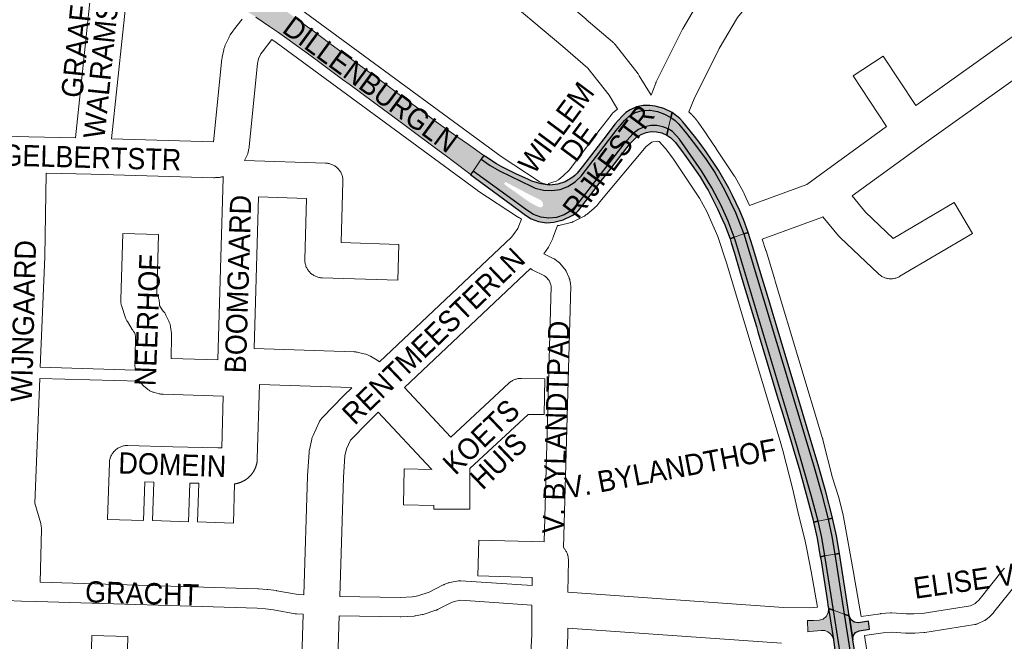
# Paper-space layout 'Layout1' of a CAD drawing. Header units: metres. Extents: x 123097 to 144122, y 392739 to 407589.
# Tile 238 of 256: x 132969 to 133326, y 397998 to 398223. Entities that reach past the tile are written whole.
import ezdxf
from ezdxf.enums import TextEntityAlignment as Align

# ---------------------------------------------------------------- set-up
doc = ezdxf.new("R2010")
doc.units = ezdxf.units.M
doc.header["$MEASUREMENT"] = 0
for name, color, linetype, lineweight in [('gs-anno-wegen algemeen tekst', 7, 'Continuous', 0), ('gs-knt-aanvullende hoofdweg', 7, 'Continuous', 0), ('gs-knt-fietspaden', 7, 'Continuous', 0), ('gs-knt-paden', 7, 'Continuous', 0), ('gs-knt-wegen algemeen', 7, 'Continuous', 0), ('gs-vlk-plantopografie wegen algemeen', 7, 'Continuous', 0), ('ir-ARC-asfalt-hoofdwegen-te inspecteren', 5, 'Continuous', 0), ('ir-ARC-fietspaden naastliggend- te inspecteren', 1, 'Continuous', 0)]:
    doc.layers.add(name, color=color, linetype=linetype, lineweight=lineweight)
doc.styles.add('Style-Arial', font='arial.ttf')

psp = doc.layouts.get("Layout1")

# ---------------------------------------------------------------- hatches: boundary and pattern name
at = {"layer": 'ir-ARC-asfalt-hoofdwegen-te inspecteren', "linetype": 'Continuous', "lineweight": 13}
for points in [[(133046.597, 398238.469), (133043.239, 398240.43), (133039.392, 398233.682), (133044.571, 398230.547), (133050.406, 398226.883), (133054.32, 398224.332), (133059.327, 398220.98), (133062.139, 398219.035), (133065.598, 398216.513), (133074.213, 398210.231), (133077.491, 398207.84), (133085.787, 398201.732), (133088.484, 398199.74), (133097.028, 398193.456), (133100.167, 398191.155), (133108.399, 398185.066), (133110.902, 398183.196), (133119.441, 398176.815), (133122.923, 398174.213), (133130.901, 398168.235), (133132.139, 398167.253), (133133.123, 398168.493), (133136.017, 398172.765), (133136.999, 398174.16), (133131.449, 398178.069), (133126.876, 398181.285), (133119.723, 398186.39), (133117.604, 398187.966), (133108.005, 398195.045), (133106.31, 398196.293), (133104.263, 398197.796), (133098.854, 398201.766), (133081.124, 398214.782), (133075.062, 398219.352), (133072.266, 398221.413), (133068.395, 398224.266), (133062.555, 398228.413), (133061.454, 398229.195), (133061.389, 398229.097), (133056.196, 398232.536), (133056.281, 398232.666), (133051.841, 398235.354)], [(133231.148, 398145.942), (133228.184, 398153.478), (133224.209, 398161.7), (133220.673, 398167.941), (133217.508, 398172.742), (133214.095, 398177.371), (133210.488, 398182.067), (133207.68, 398185.498), (133206.308, 398186.777), (133204.801, 398187.892), (133203.8, 398183.814), (133205.337, 398182.889), (133207.908, 398180.089), (133215.896, 398168.616), (133219.669, 398162.411), (133223.008, 398155.961), (133225.538, 398150.282), (133227.721, 398144.461), (133231.221, 398145.7)], [(133231.221, 398145.7), (133227.721, 398144.461), (133228.316, 398142.662), (133250.416, 398068.984), (133254.329, 398055.57), (133255.764, 398050.486), (133258.119, 398041.482), (133261.728, 398042.299), (133259.31, 398051.632), (133256.569, 398061.412), (133254.658, 398067.921), (133252.601, 398074.792)], [(133267.639, 398007.833), (133263.686, 398009.189), (133277.648, 397920.214), (133277.747, 397917.384), (133278.038, 397917.681), (133278.359, 397917.417), (133278.805, 397914.449), (133278.59, 397914.118), (133278.233, 397914.288), (133279.1, 397911.054), (133283.147, 397885.456), (133286.831, 397886.022), (133282.781, 397911.742), (133282.574, 397914.954), (133282.285, 397914.661), (133281.969, 397914.925), (133281.505, 397917.897), (133281.73, 397918.216), (133282.086, 397918.057), (133281.311, 397920.598)]]:
    psp.add_hatch(color=5, dxfattribs=at).paths.add_polyline_path(points, flags=0)
at = {"layer": 'ir-ARC-asfalt-hoofdwegen-te inspecteren', "linetype": 'Continuous', "lineweight": 13, "extrusion": (0, 0, -1)}
h = psp.add_hatch(color=5, dxfattribs=at)
h.paths.add_polyline_path([(-133160.49, 398151.357), (-133163.365, 398151.647), (-133166.101, 398152.578), (-133168.556, 398154.101), (-133170.606, 398156.138), (-133187.676, 398178.354), (-133191.039, 398182.163), (-133192.995, 398183.551), (-133195.196, 398184.503), (-133197.547, 398184.979), (-133199.692, 398184.984), (-133201.801, 398184.591), (-133203.8, 398183.814), (-133204.801, 398187.892), (-133202.439, 398189.177), (-133199.901, 398190.063), (-133197.252, 398190.525), (-133196.862, 398190.556), (-133194.351, 398190.438), (-133191.937, 398189.739), (-133189.751, 398188.497), (-133187.915, 398186.78), (-133184.887, 398183.163), (-133172.216, 398166.657), (-133170.025, 398164.553), (-133167.455, 398162.933), (-133164.612, 398161.865), (-133161.611, 398161.391), (-133158.577, 398161.533), (-133155.633, 398162.283), (-133152.901, 398163.611), (-133151.818, 398164.11), (-133150.616, 398164.664), (-133142.662, 398168.614), (-133139.263, 398170.568), (-133136.017, 398172.765), (-133133.123, 398168.493), (-133147.619, 398157.879), (-133152.497, 398154.308), (-133154.913, 398152.722), (-133157.623, 398151.721)])
h.paths.add_polyline_path([(-133157.194, 398155.355), (-133157.951, 398155.411), (-133158.462, 398155.973), (-133158.446, 398156.732), (-133158.118, 398157.442), (-133157.522, 398157.964), (-133154.692, 398159.349), (-133151.944, 398160.764), (-133149.573, 398162.038), (-133145.127, 398164.373), (-133144.673, 398164.383), (-133144.398, 398164.023), (-133144.529, 398163.588), (-133148.906, 398160.507), (-133151.221, 398158.843), (-133153.701, 398157.099), (-133153.783, 398157.056), (-133156.618, 398155.566), (-133156.711, 398155.517)], flags=16)
for points in [[(-133258.119, 398041.482), (-133259.433, 398035.627), (-133260.592, 398028.904), (-133264.244, 398029.494), (-133263.119, 398035.971), (-133261.728, 398042.299)], [(-133262.652, 398000.633), (-133263.297, 397999.714), (-133263.661, 397998.652), (-133262.596, 398005.34), (-133261.885, 398009.807), (-133261.769, 398008.318), (-133261.084, 398006.991), (-133259.939, 398006.034), (-133258.511, 398005.596), (-133256.502, 398005.481), (-133254.311, 398005.481), (-133254.368, 398001.438), (-133255.186, 398001.51), (-133259.217, 398001.862), (-133259.353, 398001.877), (-133260.564, 398001.809), (-133261.698, 398001.381)]]:
    psp.add_hatch(color=5, dxfattribs=at).paths.add_polyline_path(points, flags=0)
at = {"layer": 'ir-ARC-fietspaden naastliggend- te inspecteren', "linetype": 'Continuous', "lineweight": 30, "extrusion": (0, 0, -1)}
for points in [[(-133172.216, 398166.657), (-133184.887, 398183.163), (-133187.915, 398186.78), (-133189.751, 398188.497), (-133191.937, 398189.739), (-133194.351, 398190.438), (-133196.862, 398190.556), (-133197.252, 398190.525), (-133199.901, 398190.063), (-133202.439, 398189.177), (-133204.801, 398187.892), (-133205.247, 398189.71), (-133202.26, 398191.179), (-133199.033, 398191.993), (-133197.158, 398192.287), (-133194.707, 398192.25), (-133192.311, 398191.731), (-133190.064, 398190.752), (-133188.492, 398189.709), (-133187.097, 398188.439), (-133184.422, 398185.471), (-133181.63, 398181.762), (-133172.704, 398170.126), (-133170.828, 398167.743), (-133170.721, 398167.606), (-133169.985, 398166.913), (-133169.194, 398166.255), (-133166.466, 398164.633), (-133163.746, 398163.716), (-133160.898, 398163.359), (-133159.878, 398163.449), (-133157.732, 398163.838), (-133155.633, 398164.427), (-133154.404, 398164.874), (-133153.203, 398165.389), (-133148.573, 398167.478), (-133145.679, 398168.911), (-133143.305, 398170.123), (-133142.397, 398170.609), (-133141.503, 398171.119), (-133137.658, 398173.696), (-133136.999, 398174.16), (-133136.017, 398172.765), (-133139.263, 398170.568), (-133142.662, 398168.614), (-133150.616, 398164.664), (-133151.818, 398164.11), (-133152.901, 398163.611), (-133155.633, 398162.283), (-133158.577, 398161.533), (-133161.611, 398161.391), (-133164.612, 398161.865), (-133167.455, 398162.933), (-133170.025, 398164.553)], [(-133228.184, 398153.478), (-133231.148, 398145.942), (-133231.221, 398145.7), (-133232.792, 398146.256), (-133232.699, 398146.548), (-133231.057, 398150.951), (-133229.783, 398154.026), (-133227.124, 398159.642), (-133225.724, 398162.296), (-133222.081, 398168.826), (-133217.608, 398175.437), (-133215.385, 398178.44), (-133213.293, 398181.152), (-133209.113, 398186.335), (-133207.986, 398187.53), (-133205.247, 398189.71), (-133204.801, 398187.892), (-133206.308, 398186.777), (-133207.68, 398185.498), (-133210.488, 398182.067), (-133214.095, 398177.371), (-133217.508, 398172.742), (-133220.673, 398167.941), (-133224.209, 398161.7)], [(-133231.221, 398145.7), (-133252.601, 398074.792), (-133254.658, 398067.921), (-133256.569, 398061.412), (-133259.31, 398051.632), (-133261.728, 398042.299), (-133263.332, 398042.662), (-133263.202, 398043.252), (-133260.891, 398052.185), (-133258.163, 398061.905), (-133256.26, 398068.411), (-133250.426, 398087.775), (-133242.911, 398112.836), (-133241.469, 398117.646), (-133240.596, 398120.559), (-133236.568, 398133.991), (-133234.489, 398140.95), (-133232.792, 398146.256)], [(-133256.524, 398041.121), (-133257.761, 398035.365), (-133258.929, 398028.635), (-133260.592, 398028.904), (-133259.433, 398035.627), (-133258.119, 398041.482)], [(-133272.741, 398004.704), (-133271.229, 398004.926), (-133270.007, 398005.845), (-133269.375, 398007.237), (-133269.746, 398004.892), (-133270.752, 397998.537), (-133270.897, 397999.946), (-133271.698, 398001.115), (-133272.96, 398001.759), (-133276.764, 398002.307), (-133276.343, 398005.263)]]:
    psp.add_hatch(color=1, dxfattribs=at).paths.add_polyline_path(points, flags=0)
at = {"layer": 'ir-ARC-fietspaden naastliggend- te inspecteren', "linetype": 'Continuous', "lineweight": 30}
for points in [[(133133.123, 398168.493), (133132.139, 398167.253), (133133.555, 398166.131), (133146.892, 398156.394), (133151.105, 398153.266), (133152.112, 398152.557), (133154.128, 398151.225), (133156.821, 398150.166), (133159.684, 398149.742), (133162.288, 398149.924), (133165.773, 398150.819), (133169.034, 398152.342), (133169.425, 398152.615), (133170.411, 398153.338), (133171.247, 398154.231), (133176.922, 398161.538), (133179.046, 398164.313), (133181.06, 398166.888), (133184.301, 398171.057), (133190.034, 398178.439), (133190.319, 398178.798), (133192.307, 398180.791), (133193.952, 398181.799), (133195.76, 398182.475), (133197.663, 398182.794), (133199.592, 398182.744), (133201.477, 398182.328), (133203.247, 398181.56), (133203.8, 398183.814), (133201.801, 398184.591), (133199.692, 398184.984), (133197.547, 398184.979), (133195.196, 398184.503), (133192.995, 398183.551), (133191.039, 398182.163), (133187.676, 398178.354), (133170.606, 398156.138), (133168.556, 398154.101), (133166.101, 398152.578), (133163.365, 398151.647), (133160.49, 398151.357), (133157.623, 398151.721), (133154.913, 398152.722), (133152.497, 398154.308), (133147.619, 398157.879)], [(133223.008, 398155.961), (133219.669, 398162.411), (133215.896, 398168.616), (133207.908, 398180.089), (133205.337, 398182.889), (133203.8, 398183.814), (133203.247, 398181.56), (133204.785, 398180.512), (133206.103, 398179.198), (133206.308, 398178.931), (133208.568, 398175.986), (133210.238, 398173.787), (133215.349, 398166.359), (133217.591, 398162.619), (133218.231, 398161.549), (133221.66, 398154.856), (133223.389, 398151.108), (133224.273, 398149.045), (133226.217, 398143.928), (133227.721, 398144.461), (133225.538, 398150.282)], [(133258.119, 398041.482), (133255.764, 398050.486), (133254.329, 398055.57), (133250.416, 398068.984), (133228.316, 398142.662), (133227.721, 398144.461), (133226.217, 398143.928), (133226.657, 398142.421), (133227.808, 398138.683), (133229.692, 398132.373), (133230.882, 398128.353), (133234.353, 398116.838), (133235.779, 398112.074), (133236.335, 398110.217), (133243.705, 398085.673), (133244.854, 398081.895), (133248.214, 398070.824), (133249.098, 398067.923), (133251.455, 398059.749), (133254.139, 398049.958), (133256.452, 398041.456), (133256.524, 398041.121)], [(133264.244, 398029.494), (133265.846, 398029.753), (133264.753, 398036.194), (133263.332, 398042.662), (133261.728, 398042.299), (133263.119, 398035.971)], [(133261.885, 398009.807), (133263.686, 398009.189), (133260.592, 398028.904), (133258.929, 398028.635), (133258.975, 398028.369), (133259.188, 398027.095), (133261.52, 398012.249), (133261.689, 398011.08)], [(133277.747, 397917.384), (133277.648, 397920.214), (133263.686, 398009.189), (133261.885, 398009.807), (133262.596, 398005.34), (133263.661, 397998.652), (133263.702, 397998.396), (133264.492, 397993.125), (133266.721, 397979.094), (133267.639, 397973.132), (133270.991, 397951.832), (133271.574, 397948.182), (133272.119, 397944.848), (133275.687, 397921.943), (133275.837, 397920.897), (133275.929, 397919.891), (133276.026, 397917.893), (133276.125, 397916.898), (133276.561, 397913.926), (133276.798, 397912.954), (133277.132, 397912.014), (133277.427, 397911.04), (133277.567, 397910.022), (133279.589, 397897.405), (133281.492, 397885.202), (133283.147, 397885.456), (133279.1, 397911.054), (133278.233, 397914.288)], [(133267.639, 398007.833), (133281.311, 397920.598), (133282.086, 397918.057), (133282.115, 397917.96), (133282.574, 397914.954), (133282.781, 397911.742), (133286.831, 397886.022), (133288.435, 397886.269), (133286.46, 397898.583), (133284.411, 397911.685), (133284.356, 397912.685), (133284.372, 397913.698), (133284.319, 397914.688), (133284.148, 397915.884), (133283.869, 397917.647), (133283.652, 397918.633), (133283.086, 397920.549), (133282.845, 397921.574), (133279.182, 397944.946), (133273.736, 397979.442), (133271.369, 397994.688), (133270.752, 397998.537), (133269.746, 398004.892), (133269.375, 398007.237)]]:
    psp.add_hatch(color=1, dxfattribs=at).paths.add_polyline_path(points, flags=0)

# ---------------------------------------------------------------- linework, layer by layer
at = {"layer": 'gs-knt-aanvullende hoofdweg', "color": 7, "linetype": 'Continuous', "flags": 128}
for points in [[(133257.862, 398263.749), (133255.122, 398258.323), (133254.967, 398258.033), (133254.801, 398257.75), (133252.993, 398254.836), (133252.86, 398254.628), (133252.79, 398254.526), (133252.765, 398254.491), (133252.719, 398254.425), (133252.572, 398254.227), (133239.523, 398237.195), (133239.376, 398237.009), (133228.928, 398224.228), (133222.262, 398212.947), (133213.153, 398194.719), (133211.323, 398189.928)], [(133197.577, 398196.036), (133199.255, 398200.426), (133199.346, 398200.654), (133199.38, 398200.73), (133199.396, 398200.767), (133199.413, 398200.805), (133199.446, 398200.88), (133199.552, 398201.102), (133208.945, 398219.898), (133209.067, 398220.132), (133209.198, 398220.362), (133216.286, 398232.359), (133216.436, 398232.602), (133216.488, 398232.681), (133216.594, 398232.838), (133216.705, 398232.992), (133216.762, 398233.068), (133216.938, 398233.292), (133223.833, 398241.727)], [(133056.966, 398236.497), (133057.475, 398236.179), (133057.657, 398236.062), (133063.649, 398232.085), (133063.832, 398231.96), (133070.427, 398227.296), (133070.538, 398227.216), (133143.263, 398173.781), (133157.063, 398164.667), (133157.872, 398164.253), (133158.559, 398163.994), (133159.588, 398163.782), (133160.377, 398163.619), (133160.911, 398163.509)], [(133150.642, 398151.08), (133149.842, 398151.491), (133149.6, 398151.62), (133149.52, 398151.667), (133149.481, 398151.689), (133149.442, 398151.713), (133149.362, 398151.759), (133149.13, 398151.906), (133134.829, 398161.351), (133134.674, 398161.457), (133134.521, 398161.566), (133061.699, 398215.072), (133060.157, 398216.162)], [(133183.633, 398189.447), (133183.674, 398189.492), (133183.735, 398189.553)], [(133183.633, 398189.447), (133183.735, 398189.553)], [(133183.735, 398189.553), (133183.773, 398189.591), (133183.825, 398189.642), (133183.904, 398189.718), (133183.968, 398189.779), (133184.02, 398189.827), (133184.077, 398189.878), (133184.204, 398189.988), (133184.277, 398190.052), (133184.339, 398190.104)], [(133183.735, 398189.553), (133183.773, 398189.591), (133183.825, 398189.642), (133183.904, 398189.718), (133183.968, 398189.779), (133184.02, 398189.827), (133184.077, 398189.878), (133184.204, 398189.988), (133184.277, 398190.052), (133184.339, 398190.104)], [(133184.339, 398190.104), (133185.413, 398190.997)], [(133211.323, 398189.928), (133211.392, 398189.866), (133211.432, 398189.831), (133211.467, 398189.799), (133211.54, 398189.732), (133211.545, 398189.728), (133211.614, 398189.665), (133211.658, 398189.625), (133211.687, 398189.597), (133211.76, 398189.529), (133211.77, 398189.52), (133211.833, 398189.461), (133211.881, 398189.415), (133211.905, 398189.392), (133211.991, 398189.309), (133212.007, 398189.294), (133212.098, 398189.205), (133212.101, 398189.202), (133212.189, 398189.115), (133212.209, 398189.095), (133212.279, 398189.025), (133212.317, 398188.986), (133212.369, 398188.934), (133212.425, 398188.877), (133212.458, 398188.843), (133212.531, 398188.767), (133212.547, 398188.751), (133212.635, 398188.659), (133212.637, 398188.657), (133212.722, 398188.566), (133212.741, 398188.545), (133212.809, 398188.472), (133212.845, 398188.433), (133212.895, 398188.378), (133212.948, 398188.32), (133212.981, 398188.284), (133213.051, 398188.206), (133213.066, 398188.189), (133213.151, 398188.092), (133213.235, 398187.997), (133213.253, 398187.976), (133213.318, 398187.901), (133213.352, 398187.86), (133213.401, 398187.803), (133213.451, 398187.744), (133213.483, 398187.706), (133213.549, 398187.626), (133213.565, 398187.608), (133213.646, 398187.509), (133213.726, 398187.41), (133213.743, 398187.389), (133213.806, 398187.311), (133213.838, 398187.27), (133213.885, 398187.21), (133213.933, 398187.149), (133213.963, 398187.11), (133214.026, 398187.029), (133214.041, 398187.009), (133214.119, 398186.907), (133214.195, 398186.805), (133214.211, 398186.785), (133214.271, 398186.703), (133214.302, 398186.662), (133214.347, 398186.6), (133214.392, 398186.538), (133214.422, 398186.497), (133214.481, 398186.414), (133214.496, 398186.393), (133214.569, 398186.289), (133214.576, 398186.279), (133214.617, 398186.221), (133217.665, 398181.895), (133217.668, 398181.89), (133217.75, 398181.773), (133217.842, 398181.642), (133217.857, 398181.62), (133221.217, 398176.629), (133221.239, 398176.595), (133227.76, 398166.796), (133227.767, 398166.784), (133227.931, 398166.527), (133227.935, 398166.521), (133228.091, 398166.251), (133231.077, 398160.837), (133231.216, 398160.572), (133231.229, 398160.546), (133231.345, 398160.302), (133231.369, 398160.25), (133233.297, 398155.98)], [(133199.813, 398179.397), (133199.398, 398179.223), (133198.254, 398179.146), (133197.88, 398178.944), (133195.763, 398177.379), (133179.073, 398157.356), (133179.025, 398157.299), (133177.87, 398155.941), (133177.655, 398155.699), (133177.429, 398155.467), (133177.194, 398155.244), (133176.95, 398155.032), (133174.259, 398152.795), (133173.99, 398152.582), (133173.713, 398152.381), (133173.426, 398152.194), (133173.131, 398152.02), (133172.829, 398151.859), (133169.702, 398150.289), (133169.393, 398150.142), (133169.077, 398150.009), (133168.755, 398149.892), (133168.428, 398149.788), (133168.096, 398149.7), (133164.695, 398148.878), (133164.277, 398148.79), (133163.854, 398148.725), (133163.638, 398148.704)], [(133257.944, 398010.28), (133255.621, 398023.279), (133254.108, 398031.329), (133253.335, 398034.848), (133250.845, 398044.924), (133250.821, 398045.027), (133248.857, 398053.486), (133245.384, 398067.177), (133244.752, 398069.179), (133244.722, 398069.277), (133228.174, 398124.311), (133227.917, 398125.165), (133224.904, 398135.164), (133221.811, 398144.732), (133217.767, 398153.87), (133215.093, 398158.718), (133215.09, 398158.723), (133205.468, 398173.127), (133205.461, 398173.136), (133202.862, 398176.679), (133200.545, 398179.161), (133199.813, 398179.397)], [(133237.898, 398143.799), (133239.219, 398139.712), (133239.264, 398139.569), (133242.298, 398129.497), (133242.593, 398128.517), (133259.773, 398071.493), (133259.802, 398071.398), (133259.89, 398071.078), (133263.388, 398057.288), (133265.372, 398050.843), (133265.468, 398050.5), (133267.198, 398043.757), (133267.263, 398043.486), (133267.315, 398043.224), (133267.317, 398043.212), (133267.329, 398043.146), (133271.085, 398022.315), (133271.095, 398022.261), (133271.1, 398022.234), (133273.799, 398006.952)], [(133274.916, 398000.02), (133278.212, 397979.131), (133278.222, 397979.069), (133282.985, 397947.183), (133293.17, 397881.425), (133296.058, 397864.147)]]:
    psp.add_lwpolyline(points, dxfattribs=at)
psp.add_lwpolyline([(133160.911, 398163.509), (133160.441, 398163.908, -0.5312705), (133160.446, 398163.924), (133163.206, 398164.834), (133164.087, 398165.26), (133165.886, 398166.846), (133167.918, 398168.832), (133179.114, 398183.659), (133179.163, 398183.724), (133183.099, 398188.821), (133183.136, 398188.869), (133183.313, 398189.087), (133183.354, 398189.137), (133183.397, 398189.187), (133183.453, 398189.25), (133183.537, 398189.344), (133183.584, 398189.395), (133183.633, 398189.447)], format="xyb", dxfattribs=at)
psp.add_lwpolyline([(133160.911, 398163.509), (133160.441, 398163.908, -0.5312705), (133160.446, 398163.924), (133163.206, 398164.834), (133164.087, 398165.26), (133165.886, 398166.846), (133167.918, 398168.832), (133179.114, 398183.659), (133179.163, 398183.724), (133183.099, 398188.821), (133183.136, 398188.869), (133183.313, 398189.087), (133183.354, 398189.137), (133183.397, 398189.187), (133183.453, 398189.25), (133183.537, 398189.344), (133183.584, 398189.395), (133183.633, 398189.447)], format="xyb", dxfattribs=at)
at = {"layer": 'gs-knt-fietspaden', "color": 7, "linetype": 'Continuous', "flags": 128}
for points in [[(133158.766, 398138.462), (133162.318, 398136.719), (133162.455, 398136.648), (133162.589, 398136.57), (133162.72, 398136.487), (133162.847, 398136.398), (133163.928, 398135.605), (133164.053, 398135.509), (133164.173, 398135.408), (133164.289, 398135.301), (133164.399, 398135.19), (133164.505, 398135.074), (133166.256, 398133.052), (133166.351, 398132.937), (133166.442, 398132.818), (133166.527, 398132.696), (133166.607, 398132.569), (133166.682, 398132.44), (133166.751, 398132.307), (133166.814, 398132.172), (133167.894, 398129.726), (133167.954, 398129.58), (133168.008, 398129.432), (133168.055, 398129.282), (133168.096, 398129.129), (133168.129, 398128.975), (133168.384, 398127.658), (133168.41, 398127.507), (133168.429, 398127.354), (133168.442, 398127.201), (133168.448, 398127.047), (133168.447, 398126.894), (133165.806, 398031.933)], [(133158.84, 398034.005), (133161.419, 398126.703), (133161.312, 398127.252), (133160.605, 398128.854), (133159.458, 398130.178), (133158.945, 398130.554), (133154.511, 398132.73), (133154.377, 398132.8), (133154.245, 398132.875), (133154.117, 398132.957), (133153.992, 398133.043), (133153.839, 398133.155)], [(133403.345, 398027.93), (133365.15, 398025.225), (133334.773, 398020.965), (133333.095, 398020.64), (133332.157, 398020.411), (133331.79, 398020.288), (133331.689, 398020.241), (133331.11, 398019.884), (133330.587, 398019.439), (133321.757, 398008.423), (133321.668, 398008.316), (133321.575, 398008.214)], [(133273.799, 398006.952), (133280.805, 398007.958), (133280.922, 398007.973), (133281.039, 398007.984), (133284.417, 398008.24), (133284.573, 398008.248), (133284.729, 398008.25), (133284.885, 398008.244), (133290.081, 398007.943), (133292.866, 398007.912), (133295.883, 398008.092), (133313.361, 398010.868), (133315.03, 398011.661), (133315.595, 398012.102), (133316.366, 398012.921), (133325.318, 398024.089), (133325.425, 398024.216), (133325.538, 398024.338), (133325.656, 398024.455)], [(133321.575, 398008.214), (133320.524, 398007.096), (133320.43, 398006.999), (133320.332, 398006.906), (133320.23, 398006.817), (133320.125, 398006.731), (133319.041, 398005.887), (133318.919, 398005.796), (133318.792, 398005.71), (133318.661, 398005.629), (133318.527, 398005.554), (133318.39, 398005.486), (133315.917, 398004.311), (133315.765, 398004.242), (133315.609, 398004.182), (133315.45, 398004.128), (133315.289, 398004.083), (133315.126, 398004.045), (133314.962, 398004.014), (133296.814, 398001.132), (133296.644, 398001.11), (133296.474, 398001.095), (133293.16, 398000.897), (133293.036, 398000.892), (133292.912, 398000.891), (133289.921, 398000.924), (133289.757, 398000.93), (133284.713, 398001.222), (133281.687, 398000.993), (133274.916, 398000.02)]]:
    psp.add_lwpolyline(points, dxfattribs=at)
at = {"layer": 'gs-knt-paden', "color": 7, "linetype": 'Continuous', "flags": 128}
for points in [[(132976.161, 398097.326), (133010.731, 398096.337)], [(133012.236, 398092.273), (132975.998, 398093.309)]]:
    psp.add_lwpolyline(points, dxfattribs=at)
at = {"layer": 'gs-knt-wegen algemeen', "color": 7, "linetype": 'Continuous', "flags": 128}
for points in [[(133092.569, 398287.045), (133095.871, 398285.002), (133096.069, 398284.874), (133096.263, 398284.739), (133127.887, 398261.838), (133128.032, 398261.729), (133128.175, 398261.617), (133149.086, 398244.623), (133149.176, 398244.548), (133174.073, 398223.559), (133174.119, 398223.52), (133183.668, 398215.317), (133183.86, 398215.146), (133184.045, 398214.967), (133184.222, 398214.781), (133184.393, 398214.588), (133184.555, 398214.388), (133192.885, 398203.731), (133193.043, 398203.521), (133193.192, 398203.304), (133193.332, 398203.082), (133197.577, 398196.036)], [(133185.413, 398190.997), (133182.384, 398196.024), (133174.694, 398205.861), (133165.658, 398213.624), (133140.829, 398234.556), (133120.104, 398251.399), (133088.818, 398274.055), (133085.721, 398275.971)], [(132988.929, 398180.495), (132995.23, 398240.276), (132995.265, 398240.552), (132995.312, 398240.826), (132995.37, 398241.098), (132995.44, 398241.367), (132996.49, 398245.077), (132996.561, 398245.31), (132996.64, 398245.54), (132996.728, 398245.767), (132998.273, 398249.547)], [(133010.302, 398244.564), (133008.918, 398241.179), (133008.12, 398238.357), (133001.983, 398180.137)], [(133001.983, 398180.137), (133039.032, 398179.121), (133042.048, 398209.162), (133042.073, 398209.381), (133042.106, 398209.599), (133042.147, 398209.815), (133042.696, 398212.502), (133042.76, 398212.786), (133042.838, 398213.067), (133042.927, 398213.344), (133043.029, 398213.616), (133043.144, 398213.884), (133044.496, 398216.87), (133044.624, 398217.138), (133044.765, 398217.4), (133044.918, 398217.655), (133045.082, 398217.903), (133046.02, 398219.251), (133046.136, 398219.412), (133046.255, 398219.568), (133049.381, 398223.525)], [(133060.157, 398216.162), (133056.595, 398211.653), (133056.11, 398210.956), (133055.306, 398209.18), (133054.969, 398207.533)], [(133054.969, 398207.533), (133051.939, 398177.35), (133051.91, 398177.107), (133051.872, 398176.865), (133051.825, 398176.625), (133051.539, 398175.301), (133051.475, 398175.034), (133051.4, 398174.769), (133051.314, 398174.508), (133051.217, 398174.25), (133051.109, 398173.997), (133050.99, 398173.749), (133050.861, 398173.506), (133050.214, 398172.345)], [(132951.884, 398181.515), (132972.068, 398180.956), (132988.929, 398180.495)], [(133050.214, 398172.345), (133079.623, 398171.382), (133079.941, 398171.364), (133080.258, 398171.331), (133080.573, 398171.281), (133080.885, 398171.217), (133081.194, 398171.137), (133081.498, 398171.042), (133081.797, 398170.933), (133082.091, 398170.808), (133082.378, 398170.67), (133082.658, 398170.518), (133082.93, 398170.352), (133083.194, 398170.173), (133083.449, 398169.982), (133083.694, 398169.778), (133083.929, 398169.562), (133084.153, 398169.336), (133084.365, 398169.098), (133084.566, 398168.85), (133084.754, 398168.593), (133084.93, 398168.327), (133085.092, 398168.053), (133085.241, 398167.771), (133085.376, 398167.482), (133085.496, 398167.187), (133085.602, 398166.886), (133085.693, 398166.581), (133085.769, 398166.271), (133085.829, 398165.958), (133085.875, 398165.643), (133085.904, 398165.326), (133085.919, 398165.007), (133085.917, 398164.689)], [(132978.29, 398167.761), (132977.793, 398137.542), (132977.789, 398137.385), (132976.161, 398097.326)], [(133042.458, 398166.488), (133042.29, 398166.434), (133042.007, 398166.356), (133041.721, 398166.291), (133041.432, 398166.239), (133041.141, 398166.2), (133040.848, 398166.175), (133039.756, 398166.104), (133039.456, 398166.091), (133039.156, 398166.092), (132994.594, 398167.314), (132978.29, 398167.761)], [(133040.524, 398099.987), (133042.43, 398166.061), (133042.431, 398166.086), (133042.447, 398166.38), (133042.449, 398166.405), (133042.458, 398166.488)], [(133099.137, 398099.308), (133146.961, 398144.572), (133147.765, 398145.434), (133149.278, 398147.683), (133149.95, 398149.191), (133150.642, 398151.08)], [(133163.638, 398148.704), (133162.098, 398144.503), (133162.019, 398144.297), (133161.932, 398144.093), (133160.94, 398141.867), (133160.82, 398141.612), (133160.689, 398141.363), (133160.547, 398141.12), (133160.395, 398140.883), (133158.766, 398138.462)], [(133153.839, 398133.155), (133108.183, 398089.943)], [(133053.669, 398104.124), (133090.005, 398102.935), (133090.289, 398102.92), (133090.571, 398102.892), (133090.853, 398102.852), (133091.132, 398102.8), (133091.409, 398102.735), (133094.166, 398102.028), (133094.459, 398101.946), (133094.747, 398101.85), (133095.03, 398101.741), (133095.309, 398101.618), (133095.581, 398101.483), (133095.846, 398101.335), (133098.298, 398099.895), (133098.302, 398099.893), (133098.304, 398099.891)], [(133010.731, 398096.337), (133010.628, 398096.846), (133010.577, 398097.134), (133010.539, 398097.424), (133010.513, 398097.716), (133010.501, 398098.009), (133010.502, 398098.302), (133010.575, 398101.115)], [(133010.575, 398101.115), (133010.575, 398101.118), (133010.576, 398101.122)], [(133010.575, 398101.115), (133010.575, 398101.118), (133010.576, 398101.122)], [(133023.59, 398100.777), (133023.583, 398100.472), (133040.524, 398099.987)], [(133023.59, 398100.784), (133023.591, 398100.78), (133023.59, 398100.777)], [(133023.59, 398100.784), (133023.591, 398100.78), (133023.59, 398100.777)], [(133098.304, 398099.891), (133098.544, 398099.743), (133098.78, 398099.583), (133099.008, 398099.413), (133099.137, 398099.308)], [(132975.998, 398093.309), (132974.158, 398048.027), (132976.338, 398040.645), (132976.413, 398040.366), (132976.477, 398040.083), (132976.527, 398039.798), (132976.565, 398039.511), (132976.59, 398039.223), (132976.603, 398038.933), (132976.602, 398038.648), (132976.602, 398038.644), (132976.602, 398038.64), (132976.133, 398019.383)], [(133071.747, 398014.751), (133073.096, 398057.894), (133073.107, 398058.11), (133073.647, 398066.47), (133073.674, 398066.782), (133073.717, 398067.093), (133073.775, 398067.402), (133074.589, 398071.237), (133074.657, 398071.526), (133074.739, 398071.812), (133074.833, 398072.094), (133074.94, 398072.371), (133075.06, 398072.643), (133077.314, 398077.463), (133077.453, 398077.743), (133077.606, 398078.017), (133077.772, 398078.282), (133077.951, 398078.54), (133078.141, 398078.789), (133078.343, 398079.028), (133078.557, 398079.257), (133086.02, 398086.887), (133086.199, 398087.063), (133089.164, 398089.869)], [(133098.727, 398080.993), (133095.24, 398077.693), (133088.639, 398070.944), (133087.17, 398067.803), (133086.609, 398065.16), (133086.106, 398057.381), (133086.106, 398057.378), (133086.106, 398057.375), (133084.757, 398014.236)], [(133165.806, 398031.933), (133165.998, 398031.725), (133166.036, 398031.68), (133166.199, 398031.485), (133166.203, 398031.48), (133166.389, 398031.234), (133166.396, 398031.225), (133166.567, 398030.975), (133166.576, 398030.961), (133166.732, 398030.707), (133166.742, 398030.688), (133166.884, 398030.431), (133166.896, 398030.408), (133167.022, 398030.148), (133167.035, 398030.12), (133167.146, 398029.859), (133167.16, 398029.826), (133167.257, 398029.565), (133167.27, 398029.526), (133167.353, 398029.265), (133167.365, 398029.221), (133167.434, 398028.961), (133167.446, 398028.912), (133167.501, 398028.654), (133167.511, 398028.599), (133167.552, 398028.343), (133167.561, 398028.283), (133167.589, 398028.031), (133167.595, 398027.966), (133167.611, 398027.717), (133167.613, 398027.647), (133167.617, 398027.403), (133167.616, 398027.327), (133167.437, 398015.825), (133245.59, 398010.254), (133254.962, 398010.134), (133257.944, 398010.28)], [(133150.308, 397937.364), (133150.489, 397943.828), (133150.575, 397946.912), (133150.591, 397947.223), (133150.622, 397947.534), (133150.668, 397947.842), (133150.728, 397948.148), (133153.144, 397958.972), (133154.403, 397983.813), (133154.299, 397984.035), (133154.18, 397984.302), (133154.074, 397984.574), (133153.98, 397984.85), (133153.899, 397985.131), (133153.83, 397985.415), (133153.774, 397985.701), (133153.731, 397985.99), (133153.701, 397986.281), (133153.684, 397986.572), (133153.68, 397986.864), (133153.69, 397987.156), (133154.403, 398000.362), (133154.394, 398009.758), (133154.393, 398011.103)], [(133069.842, 397952.507), (133071.53, 398007.732)], [(133084.54, 398007.22), (133082.658, 397945.636), (133082.504, 397939.249)], [(133244.854, 397997.254), (133167.421, 398002.773), (133167.423, 398000.195), (133167.421, 398000.016), (133167.413, 397999.838), (133166.779, 397988.091)]]:
    psp.add_lwpolyline(points, dxfattribs=at)
for points in [[(133233.297, 398155.98), (133254.002, 398163.561), (133257.182, 398165.891), (133282.981, 398184.698), (133270.889, 398202.981, -0.390276), (133270.892, 398202.994), (133281.735, 398210.166, -0.3902748), (133281.749, 398210.164), (133293.555, 398192.313), (133344.074, 398228.288)], [(133356.116, 398220.88), (133295.648, 398177.819), (133270.453, 398159.453), (133275.323, 398153.584), (133285.381, 398144.043), (133307.442, 398157.068, -0.390784), (133307.456, 398157.065), (133314.065, 398145.87, -0.3907821), (133314.062, 398145.857), (133287.773, 398130.335), (133287.501, 398130.183), (133287.222, 398130.044), (133286.936, 398129.919), (133286.645, 398129.808), (133286.349, 398129.71), (133286.049, 398129.627), (133285.745, 398129.559), (133285.438, 398129.505), (133285.129, 398129.465), (133284.819, 398129.441), (133284.507, 398129.431), (133284.196, 398129.437), (133283.885, 398129.457), (133283.575, 398129.492), (133283.268, 398129.542), (133282.963, 398129.606), (133282.662, 398129.685), (133282.364, 398129.779), (133282.072, 398129.886), (133281.785, 398130.007), (133281.504, 398130.142), (133281.23, 398130.291), (133280.963, 398130.452), (133280.705, 398130.625), (133280.455, 398130.811), (133280.214, 398131.009), (133279.983, 398131.218), (133266.081, 398144.405), (133265.897, 398144.587), (133265.72, 398144.775), (133265.551, 398144.971), (133259.837, 398151.857), (133259.627, 398151.763), (133259.344, 398151.652), (133237.898, 398143.799)], [(133085.917, 398164.689), (133085.28, 398142.577), (133106.196, 398141.892, -0.3854503), (133106.204, 398141.882), (133105.779, 398128.888, -0.3854493), (133105.769, 398128.88), (133078.373, 398129.776), (133078.055, 398129.794), (133077.738, 398129.827), (133077.423, 398129.877), (133077.111, 398129.941), (133076.802, 398130.021), (133076.498, 398130.116), (133076.199, 398130.225), (133075.905, 398130.35), (133075.618, 398130.488), (133075.338, 398130.64), (133075.066, 398130.806), (133074.802, 398130.985), (133074.547, 398131.176), (133074.302, 398131.38), (133074.067, 398131.596), (133073.843, 398131.822), (133073.631, 398132.06), (133073.43, 398132.307), (133073.242, 398132.565), (133073.066, 398132.831), (133072.904, 398133.105), (133072.755, 398133.387), (133072.62, 398133.676), (133072.5, 398133.971), (133072.394, 398134.272), (133072.303, 398134.577), (133072.227, 398134.887), (133072.167, 398135.2), (133072.121, 398135.515), (133072.092, 398135.832), (133072.077, 398136.151), (133072.079, 398136.469), (133072.716, 398158.582), (133055.256, 398159.153), (133053.669, 398104.124)], [(133010.576, 398101.122), (133010.763, 398108.356), (133010.636, 398109.32), (133010.331, 398109.958), (133010.027, 398110.331), (133009.85, 398110.557), (133009.684, 398110.791), (133009.529, 398111.031), (133007.774, 398113.882), (133007.618, 398114.148), (133007.475, 398114.422), (133007.345, 398114.703), (133007.229, 398114.989), (133007.127, 398115.28), (133005.656, 398119.742), (133005.571, 398120.039), (133005.501, 398120.339), (133005.445, 398120.643), (133005.403, 398120.948), (133005.376, 398121.256), (133005.363, 398121.564), (133005.365, 398121.872), (133006.084, 398145.816, -0.3855452), (133006.094, 398145.825), (133019.089, 398145.435, -0.3855458), (133019.098, 398145.425), (133018.449, 398123.8), (133018.457, 398123.787), (133018.609, 398123.519), (133018.748, 398123.245), (133018.873, 398122.965), (133018.985, 398122.678), (133019.084, 398122.387), (133019.169, 398122.092), (133019.24, 398121.793), (133019.296, 398121.491), (133019.339, 398121.186), (133019.366, 398120.88), (133019.38, 398120.573), (133019.392, 398119.962), (133019.433, 398119.779), (133020.389, 398118.225), (133020.912, 398117.584), (133021.102, 398117.34), (133021.28, 398117.087), (133021.445, 398116.826), (133021.598, 398116.557), (133021.738, 398116.282), (133022.827, 398114.008), (133022.948, 398113.74), (133023.057, 398113.467), (133023.153, 398113.189), (133023.237, 398112.907), (133023.308, 398112.622), (133023.366, 398112.334), (133023.411, 398112.043), (133023.739, 398109.544), (133023.767, 398109.291), (133023.785, 398109.037), (133023.793, 398108.783), (133023.792, 398108.528), (133023.59, 398100.784)], [(133089.164, 398089.869), (133088.866, 398089.946), (133055.632, 398091.032), (133054.869, 398064.204), (133054.866, 398064.098), (133054.861, 398063.993), (133054.855, 398063.889), (133054.848, 398063.785), (133054.84, 398063.68), (133054.831, 398063.576), (133054.82, 398063.471), (133054.809, 398063.368), (133054.796, 398063.264), (133054.782, 398063.16), (133054.767, 398063.056), (133054.751, 398062.954), (133054.733, 398062.85), (133054.715, 398062.747), (133054.695, 398062.644), (133054.675, 398062.542), (133054.653, 398062.439), (133054.63, 398062.337), (133054.606, 398062.235), (133054.581, 398062.134), (133054.554, 398062.032), (133054.527, 398061.931), (133054.498, 398061.83), (133054.469, 398061.731), (133054.438, 398061.63), (133054.406, 398061.53), (133054.373, 398061.431), (133054.339, 398061.333), (133054.304, 398061.234), (133054.268, 398061.135), (133054.23, 398061.037), (133054.192, 398060.941), (133054.153, 398060.843), (133054.112, 398060.747), (133054.07, 398060.65), (133054.028, 398060.555), (133053.984, 398060.46), (133053.939, 398060.365), (133053.894, 398060.271), (133053.847, 398060.178), (133053.799, 398060.085), (133053.75, 398059.992), (133053.7, 398059.899), (133053.65, 398059.809), (133053.598, 398059.717), (133053.545, 398059.627), (133053.491, 398059.537), (133053.436, 398059.449), (133053.38, 398059.36), (133053.324, 398059.272), (133053.266, 398059.184), (133053.207, 398059.098), (133053.148, 398059.012), (133053.087, 398058.926), (133053.025, 398058.841), (133052.963, 398058.758), (133052.9, 398058.675), (133052.835, 398058.592), (133052.77, 398058.51), (133052.704, 398058.429), (133052.637, 398058.349), (133052.569, 398058.269), (133052.5, 398058.189), (133052.431, 398058.112), (133052.36, 398058.034), (133052.289, 398057.958), (133052.217, 398057.881), (133052.144, 398057.807), (133052.07, 398057.733), (133051.995, 398057.659), (133051.92, 398057.586), (133051.844, 398057.515), (133051.767, 398057.444), (133051.689, 398057.374), (133051.61, 398057.304), (133051.532, 398057.237), (133051.451, 398057.169), (133051.37, 398057.102), (133051.289, 398057.036), (133051.207, 398056.972), (133051.124, 398056.908), (133051.04, 398056.845), (133050.955, 398056.783), (133050.871, 398056.722), (133050.785, 398056.662), (133050.699, 398056.603), (133050.612, 398056.544), (133050.525, 398056.487), (133050.436, 398056.431), (133050.347, 398056.375), (133050.257, 398056.321), (133050.168, 398056.268), (133050.077, 398056.215), (133049.986, 398056.164), (133049.894, 398056.113), (133049.802, 398056.064), (133049.709, 398056.016), (133049.616, 398055.969), (133049.521, 398055.922), (133049.428, 398055.877), (133049.333, 398055.833), (133049.237, 398055.79), (133049.141, 398055.747), (133049.045, 398055.707), (133048.948, 398055.667), (133048.851, 398055.628), (133048.753, 398055.59), (133048.656, 398055.553), (133048.557, 398055.517), (133048.458, 398055.483), (133048.359, 398055.449), (133048.26, 398055.417), (133048.16, 398055.385), (133048.06, 398055.355), (133047.959, 398055.326), (133047.859, 398055.298), (133047.757, 398055.271), (133047.656, 398055.245), (133047.554, 398055.221), (133047.452, 398055.197), (133047.35, 398055.175), (133047.247, 398055.153), (133047.144, 398055.133), (133047.042, 398055.114), (133046.939, 398055.096), (133046.835, 398055.08), (133046.731, 398055.064), (133046.637, 398055.051), (133046.192, 398040.833, -0.3531213), (133046.183, 398040.824), (133033.187, 398041.23, -0.3531218), (133033.178, 398041.239), (133033.617, 398055.268), (133030.373, 398055.352), (133029.934, 398041.305, -0.3531239), (133029.925, 398041.296), (133016.929, 398041.702, -0.3531226), (133016.92, 398041.711), (133017.358, 398055.692), (133014.054, 398055.778), (133013.617, 398041.786, -0.3531247), (133013.608, 398041.777), (133000.612, 398042.183, -0.3531239), (133000.603, 398042.192), (133001.243, 398062.659), (133001.261, 398062.977), (133001.294, 398063.293), (133001.343, 398063.608), (133001.407, 398063.92), (133001.486, 398064.228), (133001.58, 398064.533), (133001.689, 398064.832), (133001.813, 398065.125), (133001.951, 398065.413), (133002.102, 398065.693), (133002.267, 398065.965), (133002.446, 398066.229), (133002.636, 398066.484), (133002.84, 398066.729), (133003.054, 398066.964), (133003.281, 398067.188), (133003.518, 398067.401), (133003.764, 398067.602), (133004.021, 398067.791), (133004.286, 398067.967), (133004.56, 398068.13), (133004.841, 398068.279), (133005.13, 398068.414), (133005.424, 398068.535), (133005.724, 398068.642), (133006.03, 398068.734), (133006.339, 398068.81), (133006.651, 398068.872), (133006.966, 398068.918), (133007.283, 398068.948), (133007.601, 398068.963), (133007.92, 398068.963), (133024.239, 398068.537), (133040.499, 398068.113), (133041.954, 398068.075), (133042.49, 398086.905), (133020.707, 398087.529), (133020.524, 398087.536), (133020.388, 398087.546), (133020.206, 398087.562), (133020.07, 398087.578), (133019.889, 398087.604), (133019.754, 398087.626), (133019.575, 398087.661), (133019.441, 398087.69), (133019.263, 398087.733), (133017.542, 398088.178), (133017.262, 398088.258), (133016.985, 398088.349), (133016.713, 398088.453), (133016.446, 398088.569), (133016.184, 398088.697), (133015.928, 398088.837), (133015.678, 398088.988), (133015.436, 398089.15), (133015.201, 398089.322), (133014.974, 398089.505), (133013.618, 398090.649), (133013.385, 398090.856), (133013.162, 398091.073), (133012.949, 398091.301), (133012.748, 398091.539), (133012.558, 398091.787), (133012.38, 398092.042), (133012.236, 398092.273)], [(133108.183, 398089.943), (133125.019, 398072.006), (133146.087, 398091.57), (133146.32, 398091.775), (133146.561, 398091.969), (133146.812, 398092.152), (133147.071, 398092.322), (133147.338, 398092.48), (133147.612, 398092.625), (133147.893, 398092.757), (133148.18, 398092.875), (133148.472, 398092.979), (133148.769, 398093.07), (133149.069, 398093.146), (133149.373, 398093.208), (133149.68, 398093.255), (133149.988, 398093.287), (133150.298, 398093.305), (133150.608, 398093.308), (133159.026, 398093.19, -0.3861633), (133159.035, 398093.18), (133158.853, 398080.181, -0.3861646), (133158.843, 398080.172), (133153.035, 398080.253), (133131.887, 398060.616), (133131.887, 398056.638), (133131.887, 398045.861, -0.4085382), (133131.877, 398045.851), (133118.877, 398045.851, -0.4085382), (133118.867, 398045.861), (133118.867, 398047.251), (133107.849, 398047.497, -0.3858339), (133107.84, 398047.507), (133108.13, 398060.504, -0.385833), (133108.14, 398060.513), (133118.176, 398060.289), (133118.104, 398060.357), (133117.915, 398060.55), (133098.727, 398080.993)], [(133154.451, 398018.135), (133154.497, 398021.103), (133134.787, 398021.66, -0.3856113), (133134.779, 398021.67), (133135.146, 398034.665, -0.3856097), (133135.156, 398034.674), (133158.84, 398034.005)], [(132993.414, 397944.462), (132994.912, 398000.031, -0.3856577), (132994.923, 398000.04), (133007.919, 397999.69, -0.385656), (133007.928, 397999.68), (133006.428, 397944.11)]]:
    psp.add_lwpolyline(points, format="xyb", dxfattribs=at)
at = {"layer": 'gs-vlk-plantopografie wegen algemeen', "color": 7, "linetype": 'Continuous', "flags": 128}
for points in [[(132976.133, 398019.383), (133055.108, 398016.968), (133055.232, 398016.962), (133058.406, 398016.753), (133058.517, 398016.744), (133058.627, 398016.732), (133061.759, 398016.325), (133061.849, 398016.311), (133061.94, 398016.296), (133069.676, 398014.876), (133071.747, 398014.751)], [(133084.757, 398014.236), (133106.621, 398013.825), (133111.102, 398014.109), (133113.062, 398014.48), (133117.202, 398015.807), (133122.214, 398018.379), (133122.324, 398018.432), (133122.362, 398018.45), (133122.379, 398018.458), (133122.436, 398018.482), (133122.549, 398018.529), (133124.029, 398019.102), (133124.184, 398019.158), (133124.342, 398019.207), (133124.503, 398019.248), (133124.664, 398019.282), (133127.78, 398019.852), (133127.924, 398019.875), (133127.953, 398019.879), (133128.069, 398019.892), (133128.127, 398019.897), (133128.215, 398019.903), (133128.302, 398019.907), (133128.36, 398019.908), (133128.477, 398019.908), (133128.506, 398019.907), (133128.651, 398019.901), (133154.451, 398018.135)], [(133071.53, 398007.732), (133069.041, 398007.881), (133068.9, 398007.894), (133068.829, 398007.901), (133068.759, 398007.911), (133068.618, 398007.933), (133060.762, 398009.375), (133057.833, 398009.756), (133054.832, 398009.954), (132974.906, 398012.397), (132969.434, 398012.565), (132963.961, 398012.732)], [(133154.393, 398011.103), (133128.611, 398012.867), (133126.254, 398012.436), (133125.255, 398012.049), (133120.15, 398009.43), (133120.021, 398009.368), (133119.978, 398009.348), (133119.889, 398009.31), (133119.801, 398009.274), (133119.755, 398009.258), (133119.62, 398009.211), (133114.999, 398007.729), (133114.86, 398007.687), (133114.72, 398007.652), (133114.579, 398007.622), (133112.193, 398007.171), (133112.05, 398007.147), (133111.907, 398007.129), (133111.763, 398007.117), (133106.921, 398006.81), (133106.777, 398006.804), (133106.633, 398006.804), (133084.54, 398007.22)]]:
    psp.add_lwpolyline(points, dxfattribs=at)
at = {"layer": 'ir-ARC-asfalt-hoofdwegen-te inspecteren', "color": 5, "linetype": 'Continuous', "lineweight": 13, "flags": 128}
psp.add_lwpolyline([(133054.32, 398224.332), (133059.327, 398220.98), (133062.139, 398219.035), (133065.598, 398216.513), (133074.213, 398210.231), (133077.491, 398207.84), (133085.787, 398201.732), (133088.484, 398199.74), (133097.028, 398193.456), (133100.167, 398191.155), (133108.399, 398185.066), (133110.902, 398183.196), (133119.441, 398176.815), (133122.923, 398174.213), (133130.901, 398168.235), (133132.139, 398167.253), (133133.123, 398168.493), (133136.017, 398172.765), (133136.999, 398174.16), (133131.449, 398178.069), (133126.876, 398181.285), (133119.723, 398186.39), (133117.604, 398187.966), (133108.005, 398195.045), (133106.31, 398196.293), (133104.263, 398197.796), (133098.854, 398201.766), (133081.124, 398214.782), (133075.062, 398219.352), (133072.266, 398221.413), (133068.395, 398224.266)], dxfattribs=at)
at = {"layer": 'ir-ARC-asfalt-hoofdwegen-te inspecteren', "color": 5, "linetype": 'Continuous', "lineweight": 13}
for points in [[(133231.148, 398145.942), (133228.184, 398153.478), (133224.209, 398161.7), (133220.673, 398167.941), (133217.508, 398172.742), (133214.095, 398177.371), (133210.488, 398182.067), (133207.68, 398185.498), (133206.308, 398186.777), (133204.801, 398187.892), (133203.8, 398183.814), (133205.337, 398182.889), (133207.908, 398180.089), (133215.896, 398168.616), (133219.669, 398162.411), (133223.008, 398155.961), (133225.538, 398150.282), (133227.721, 398144.461), (133231.221, 398145.7)], [(133258.119, 398041.482), (133259.433, 398035.627), (133260.592, 398028.904), (133264.244, 398029.494), (133263.119, 398035.971), (133261.728, 398042.299)], [(133263.686, 398009.189), (133267.639, 398007.833), (133264.244, 398029.494), (133260.592, 398028.904)], [(133262.652, 398000.633), (133263.297, 397999.714), (133263.661, 397998.652), (133262.596, 398005.34), (133261.885, 398009.807), (133261.769, 398008.318), (133261.084, 398006.991), (133259.939, 398006.034), (133258.511, 398005.596), (133256.502, 398005.481), (133254.311, 398005.481), (133254.368, 398001.438), (133255.186, 398001.51), (133259.217, 398001.862), (133259.353, 398001.877), (133260.564, 398001.809), (133261.698, 398001.381)], [(133267.639, 398007.833), (133263.686, 398009.189), (133277.648, 397920.214), (133277.747, 397917.384), (133278.038, 397917.681), (133278.359, 397917.417), (133278.805, 397914.449), (133278.59, 397914.118), (133278.233, 397914.288), (133279.1, 397911.054), (133283.147, 397885.456), (133286.831, 397886.022), (133282.781, 397911.742), (133282.574, 397914.954), (133282.285, 397914.661), (133281.969, 397914.925), (133281.505, 397917.897), (133281.73, 397918.216), (133282.086, 397918.057), (133281.311, 397920.598)]]:
    psp.add_lwpolyline(points, close=True, dxfattribs=at)
at = {"layer": 'ir-ARC-asfalt-hoofdwegen-te inspecteren', "color": 5, "linetype": 'Continuous', "lineweight": 13, "flags": 128}
psp.add_lwpolyline([(133231.221, 398145.7), (133227.721, 398144.461), (133228.316, 398142.662), (133250.416, 398068.984), (133254.329, 398055.57), (133255.764, 398050.486), (133258.119, 398041.482), (133261.728, 398042.299), (133259.31, 398051.632), (133256.569, 398061.412), (133254.658, 398067.921), (133252.601, 398074.792)], close=True, dxfattribs=at)
at = {"layer": 'ir-ARC-asfalt-hoofdwegen-te inspecteren', "color": 5, "linetype": 'Continuous', "lineweight": 13}
psp.add_solid([(133263.686, 398009.189), (133267.639, 398007.833), (133260.592, 398028.904), (133264.244, 398029.494)], dxfattribs=at)
at = {"layer": 'ir-ARC-fietspaden naastliggend- te inspecteren', "color": 1, "linetype": 'Continuous', "lineweight": 30}
for points in [[(133172.216, 398166.657), (133184.887, 398183.163), (133187.915, 398186.78), (133189.751, 398188.497), (133191.937, 398189.739), (133194.351, 398190.438), (133196.862, 398190.556), (133197.252, 398190.525), (133199.901, 398190.063), (133202.439, 398189.177), (133204.801, 398187.892), (133205.247, 398189.71), (133202.26, 398191.179), (133199.033, 398191.993), (133197.158, 398192.287), (133194.707, 398192.25), (133192.311, 398191.731), (133190.064, 398190.752), (133188.492, 398189.709), (133187.097, 398188.439), (133184.422, 398185.471), (133181.63, 398181.762), (133172.704, 398170.126), (133170.828, 398167.743), (133170.721, 398167.606), (133169.985, 398166.913), (133169.194, 398166.255), (133166.466, 398164.633), (133163.746, 398163.716), (133160.898, 398163.359), (133159.878, 398163.449), (133157.732, 398163.838), (133155.633, 398164.427), (133154.404, 398164.874), (133153.203, 398165.389), (133148.573, 398167.478), (133145.679, 398168.911), (133143.305, 398170.123), (133142.397, 398170.609), (133141.503, 398171.119), (133137.658, 398173.696), (133136.999, 398174.16), (133136.017, 398172.765), (133139.263, 398170.568), (133142.662, 398168.614), (133150.616, 398164.664), (133151.818, 398164.11), (133152.901, 398163.611), (133155.633, 398162.283), (133158.577, 398161.533), (133161.611, 398161.391), (133164.612, 398161.865), (133167.455, 398162.933), (133170.025, 398164.553)], [(133228.184, 398153.478), (133231.148, 398145.942), (133231.221, 398145.7), (133232.792, 398146.256), (133232.699, 398146.548), (133231.057, 398150.951), (133229.783, 398154.026), (133227.124, 398159.642), (133225.724, 398162.296), (133222.081, 398168.826), (133217.608, 398175.437), (133215.385, 398178.44), (133213.293, 398181.152), (133209.113, 398186.335), (133207.986, 398187.53), (133205.247, 398189.71), (133204.801, 398187.892), (133206.308, 398186.777), (133207.68, 398185.498), (133210.488, 398182.067), (133214.095, 398177.371), (133217.508, 398172.742), (133220.673, 398167.941), (133224.209, 398161.7)], [(133133.123, 398168.493), (133132.139, 398167.253), (133133.555, 398166.131), (133146.892, 398156.394), (133151.105, 398153.266), (133152.112, 398152.557), (133154.128, 398151.225), (133156.821, 398150.166), (133159.684, 398149.742), (133162.288, 398149.924), (133165.773, 398150.819), (133169.034, 398152.342), (133169.425, 398152.615), (133170.411, 398153.338), (133171.247, 398154.231), (133176.922, 398161.538), (133179.046, 398164.313), (133181.06, 398166.888), (133184.301, 398171.057), (133190.034, 398178.439), (133190.319, 398178.798), (133192.307, 398180.791), (133193.952, 398181.799), (133195.76, 398182.475), (133197.663, 398182.794), (133199.592, 398182.744), (133201.477, 398182.328), (133203.247, 398181.56), (133203.8, 398183.814), (133201.801, 398184.591), (133199.692, 398184.984), (133197.547, 398184.979), (133195.196, 398184.503), (133192.995, 398183.551), (133191.039, 398182.163), (133187.676, 398178.354), (133170.606, 398156.138), (133168.556, 398154.101), (133166.101, 398152.578), (133163.365, 398151.647), (133160.49, 398151.357), (133157.623, 398151.721), (133154.913, 398152.722), (133152.497, 398154.308), (133147.619, 398157.879)], [(133223.008, 398155.961), (133219.669, 398162.411), (133215.896, 398168.616), (133207.908, 398180.089), (133205.337, 398182.889), (133203.8, 398183.814), (133203.247, 398181.56), (133204.785, 398180.512), (133206.103, 398179.198), (133206.308, 398178.931), (133208.568, 398175.986), (133210.238, 398173.787), (133215.349, 398166.359), (133217.591, 398162.619), (133218.231, 398161.549), (133221.66, 398154.856), (133223.389, 398151.108), (133224.273, 398149.045), (133226.217, 398143.928), (133227.721, 398144.461), (133225.538, 398150.282)], [(133231.221, 398145.7), (133252.601, 398074.792), (133254.658, 398067.921), (133256.569, 398061.412), (133259.31, 398051.632), (133261.728, 398042.299), (133263.332, 398042.662), (133263.202, 398043.252), (133260.891, 398052.185), (133258.163, 398061.905), (133256.26, 398068.411), (133250.426, 398087.775), (133242.911, 398112.836), (133241.469, 398117.646), (133240.596, 398120.559), (133236.568, 398133.991), (133234.489, 398140.95), (133232.792, 398146.256)], [(133258.119, 398041.482), (133255.764, 398050.486), (133254.329, 398055.57), (133250.416, 398068.984), (133228.316, 398142.662), (133227.721, 398144.461), (133226.217, 398143.928), (133226.657, 398142.421), (133227.808, 398138.683), (133229.692, 398132.373), (133230.882, 398128.353), (133234.353, 398116.838), (133235.779, 398112.074), (133236.335, 398110.217), (133243.705, 398085.673), (133244.854, 398081.895), (133248.214, 398070.824), (133249.098, 398067.923), (133251.455, 398059.749), (133254.139, 398049.958), (133256.452, 398041.456), (133256.524, 398041.121)], [(133264.244, 398029.494), (133265.846, 398029.753), (133264.753, 398036.194), (133263.332, 398042.662), (133261.728, 398042.299), (133263.119, 398035.971)], [(133256.524, 398041.121), (133257.761, 398035.365), (133258.929, 398028.635), (133260.592, 398028.904), (133259.433, 398035.627), (133258.119, 398041.482)], [(133261.885, 398009.807), (133263.686, 398009.189), (133260.592, 398028.904), (133258.929, 398028.635), (133258.975, 398028.369), (133259.188, 398027.095), (133261.52, 398012.249), (133261.689, 398011.08)], [(133267.639, 398007.833), (133269.375, 398007.237), (133265.846, 398029.753), (133264.244, 398029.494)], [(133267.639, 398007.833), (133281.311, 397920.598), (133282.086, 397918.057), (133282.115, 397917.96), (133282.574, 397914.954), (133282.781, 397911.742), (133286.831, 397886.022), (133288.435, 397886.269), (133286.46, 397898.583), (133284.411, 397911.685), (133284.356, 397912.685), (133284.372, 397913.698), (133284.319, 397914.688), (133284.148, 397915.884), (133283.869, 397917.647), (133283.652, 397918.633), (133283.086, 397920.549), (133282.845, 397921.574), (133279.182, 397944.946), (133273.736, 397979.442), (133271.369, 397994.688), (133270.752, 397998.537), (133269.746, 398004.892), (133269.375, 398007.237)], [(133272.741, 398004.704), (133271.229, 398004.926), (133270.007, 398005.845), (133269.375, 398007.237), (133269.746, 398004.892), (133270.752, 397998.537), (133270.897, 397999.946), (133271.698, 398001.115), (133272.96, 398001.759), (133276.764, 398002.307), (133276.343, 398005.263)]]:
    psp.add_lwpolyline(points, close=True, dxfattribs=at)
psp.add_lwpolyline([(133277.648, 397920.214), (133263.686, 398009.189), (133261.885, 398009.807), (133262.596, 398005.34), (133263.661, 397998.652), (133263.702, 397998.396), (133264.492, 397993.125)], dxfattribs=at)
psp.add_solid([(133267.639, 398007.833), (133269.375, 398007.237), (133264.244, 398029.494), (133265.846, 398029.753)], dxfattribs=at)

# ---------------------------------------------------------------- texts
at = {"layer": 'gs-anno-wegen algemeen tekst', "color": 7, "style": 'Style-Arial', "width": 0.909091}
for s, rotation, p in [('WALRAMSTR', 84.15144, (132998.797, 398211.472)), ('GRAAF', 84.15144, (132989.259, 398211.937)), ('DILLENBURGLN', 323.69361, (133095.947, 398199.988)), ('WILLEM', 53.35929, (133163.218, 398184.252)), ('DE', 53.35929, (133171.316, 398179.035)), ('GRAAF ENGELBERTSTR', 358.42592, (132969.747, 398174.14)), ('BOOMGAARD', 88.17768, (133047.867, 398127.517)), ('WIJNGAARD', 88.49286, (132970.088, 398114.114)), ('NEERHOF', 87.78771, (133015.072, 398114.445)), ('RENTMEESTERLN', 43.73991, (133118.676, 398108.677)), ('V. BYLANDTPAD', 88.40346, (133163.123, 398075.651)), ('KOETS', 43.73991, (133135.964, 398072.126)), ('HUIS', 43.73991, (133142.252, 398063.385)), ('DOMEIN', 358.0515, (133024.069, 398062.029))]:
    psp.add_text(s, height=7.7, rotation=rotation, dxfattribs=at).set_placement(p, align=Align.MIDDLE_CENTER)
at = {"layer": 'gs-anno-wegen algemeen tekst', "color": 7, "linetype": 'Continuous', "style": 'Style-Arial', "width": 0.909091}
for s, rotation, p in [('V. BYLANDTHOF', 10.65154, (133204.721, 398060.631)), ('GRACHT', 358.31035, (133013.103, 398015.347))]:
    psp.add_text(s, height=7.7, rotation=rotation, dxfattribs=at).set_placement(p, align=Align.MIDDLE_CENTER)
at = {"layer": 'gs-anno-wegen algemeen tekst', "color": 7, "char_height": 7.7, "attachment_point": 5, "line_spacing_factor": 0.6, "style": 'Style-Arial'}
for s, insert, rotation in [('\\H1x;\\W0.909091;RIJKESTR', (133182.172, 398171.939), 53.35929), ('\\H1x;\\W0.909091;ELISE V. CALCARPAD', (133343.339, 398024.349), 8.15316)]:
    psp.add_mtext(s, dxfattribs=dict(at, insert=insert, rotation=rotation))

doc.saveas('drawing.dxf')
